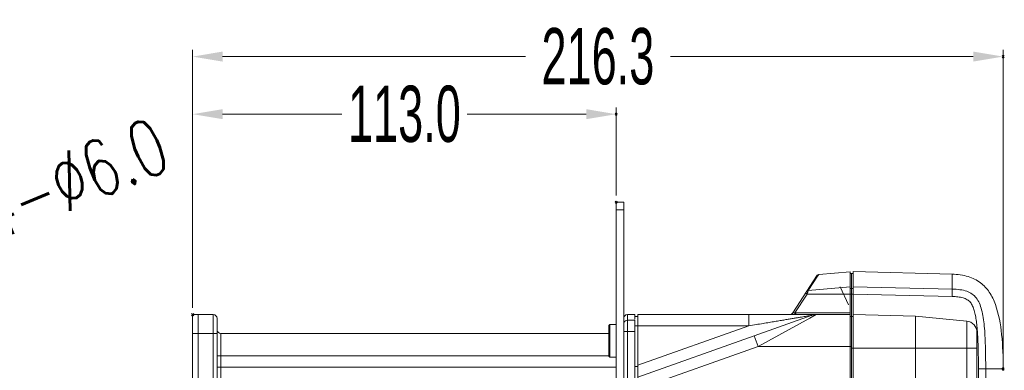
# Model space of a CAD drawing. Header units: millimetres. Extents: x -473 to 23648, y -382 to 1866.
# Tile 161 of 256: x 6403 to 6666, y 368 to 462. Entities that reach past the tile are written whole.
import ezdxf

# ---------------------------------------------------------------- set-up
doc = ezdxf.new("R2010")
doc.units = ezdxf.units.MM
doc.header["$LTSCALE"] = 80
doc.header["$PDMODE"] = 3
doc.header["$PDSIZE"] = 0.3
doc.layers.get('0').update_dxf_attribs({"linetype": 'CONTINUOUS'})
doc.styles.get("Standard").update_dxf_attribs({"font": 'technic_.ttf', "width": 0.7})
doc.dimstyles.get("Standard").update_dxf_attribs({"dimtxt": 3, "dimasz": 3, "dimexe": 0.18, "dimexo": 0.0625, "dimgap": 0.09, "dimtad": 1, "dimdsep": 46, "dimtxsty": 'Standard', "dimcen": 0.09, "dimadec": 0, "dimazin": 0, "dimtol": 1, "dimtp": 0.01, "dimtm": 0.01, "dimtfac": 1, "dimtofl": 0, "dimtmove": 0, "dimatfit": 3, "dimfxl": 1, "dimtolj": 1, "dimarcsym": 0})

# ---------------------------------------------------------------- blocks, each defined once
blk = doc.blocks.new('*D47')
at = {"color": 0, "lineweight": 0, "transparency": 16777216}
for p, q in [((6449.24, 384.9), (6449.24, 453.72)), ((6457.24, 451.92), (6538.03, 451.92)), ((6657.49, 451.92), (6576.71, 451.92)), ((6665.49, 370.4), (6665.49, 453.72))]:
    blk.add_line(p, q, dxfattribs=at)
for p in [(6665.49, 451.92), (6449.24, 383.1), (6665.49, 368.6)]:
    blk.add_point(p, dxfattribs=at)
for points in [[(6457.24, 453.26), (6457.24, 450.59), (6449.24, 451.92)], [(6657.49, 450.59), (6657.49, 453.26), (6665.49, 451.92)]]:
    blk.add_solid(points, dxfattribs=at)
at = {"color": 0, "lineweight": 0, "transparency": 16777216, "insert": (6557.37, 451.92), "char_height": 15, "attachment_point": 5}
blk.add_mtext('\\A1;216.3', dxfattribs=at)
blk = doc.blocks.new('*D50')
at = {"color": 0, "lineweight": 0, "transparency": 16777216}
for p, q in [((6393.67, 409.47), (6381.13, 404.29)), ((6370.46, 400.09), (6371.46, 400.09)), ((6370.96, 399.59), (6370.96, 400.59))]:
    blk.add_line(p, q, dxfattribs=at)
for p in [(6373.74, 401.23), (6368.19, 398.94)]:
    blk.add_point(p, dxfattribs=at)
blk.add_solid([(6380.62, 405.52), (6381.64, 403.06), (6373.74, 401.23)], dxfattribs=at)
at = {"color": 0, "lineweight": 0, "transparency": 16777216, "insert": (6417.21, 419.19), "char_height": 15, "attachment_point": 5, "rotation": 22.4413}
blk.add_mtext('\\A1;\\ftxt.shx;4-%%c6.0', dxfattribs=at)
blk = doc.blocks.new('*D52')
at = {"color": 0, "lineweight": 0, "transparency": 16777216}
for p, q in [((6449.24, 384.9), (6449.24, 438.36)), ((6457.24, 436.56), (6489.03, 436.56)), ((6554.24, 436.56), (6522.46, 436.56)), ((6562.24, 414.89), (6562.24, 438.36))]:
    blk.add_line(p, q, dxfattribs=at)
for p in [(6562.24, 436.56), (6562.24, 413.09), (6449.24, 383.1)]:
    blk.add_point(p, dxfattribs=at)
for points in [[(6457.24, 437.9), (6457.24, 435.23), (6449.24, 436.56)], [(6554.24, 435.23), (6554.24, 437.9), (6562.24, 436.56)]]:
    blk.add_solid(points, dxfattribs=at)
at = {"color": 0, "lineweight": 0, "transparency": 16777216, "insert": (6505.74, 436.56), "char_height": 15, "attachment_point": 5}
blk.add_mtext('\\A1;113.0', dxfattribs=at)

msp = doc.modelspace()

# ---------------------------------------------------------------- linework, layer by layer
at = {"linetype": 'Continuous', "lineweight": 0}
for p, q in [((6562.243, 43.089), (6562.243, 413.089)), ((6564.243, 413.089), (6562.243, 413.089)), ((6564.243, 43.089), (6564.243, 413.089)), ((6564.243, 411.089), (6562.243, 411.089)), ((6624.643, 394.544), (6616.269, 393.811)), ((6624.643, 394.544), (6624.643, 388.565)), ((6625.043, 394.079), (6624.643, 394.079)), ((6625.043, 394.079), (6625.443, 394.079)), ((6625.043, 374.103), (6625.043, 394.079)), ((6625.043, 394.079), (6625.043, 382.518)), ((6651.893, 393.876), (6625.443, 394.568)), ((6625.443, 374.103), (6625.443, 394.568)), ((6609.339, 383.556), (6615.894, 393.587)), ((6613.485, 389.547), (6615.96, 393.337)), ((6615.96, 393.337), (6616.269, 393.811)), ((6651.893, 389.905), (6651.893, 393.876)), ((6613.463, 389.485), (6613.485, 389.547)), ((6624.643, 390.515), (6613.485, 389.547)), ((6621.98, 390.498), (6624.2, 385.737)), ((6625.043, 390.054), (6624.643, 390.054)), ((6625.043, 390.054), (6625.443, 390.054)), ((6625.443, 390.541), (6651.893, 389.905)), ((6609.923, 383.603), (6613.166, 388.565)), ((6624.643, 388.565), (6613.166, 388.565)), ((6625.043, 388.565), (6624.643, 388.565)), ((6624.643, 388.565), (6624.643, 383.103)), ((6625.043, 388.565), (6625.443, 388.565)), ((6625.443, 388.556), (6651.876, 387.92)), ((6610.179, 383.603), (6624.643, 383.603)), ((6449.243, 314.303), (6449.243, 383.103)), ((6449.243, 383.103), (6450.743, 383.103)), ((6450.743, 314.303), (6450.743, 383.103)), ((6450.743, 313.903), (6450.743, 383.103)), ((6450.743, 383.103), (6454.743, 383.103)), ((6454.743, 359.799), (6454.743, 383.103)), ((6455.743, 360.506), (6455.743, 382.103)), ((6565.243, 63.103), (6565.243, 383.103)), ((6565.243, 383.103), (6567.243, 383.103)), ((6567.243, 381.603), (6565.243, 381.603)), ((6567.243, 383.103), (6567.243, 381.866)), ((6567.243, 382.603), (6568.043, 382.603)), ((6567.243, 381.603), (6567.243, 64.603)), ((6568.043, 63.103), (6568.043, 383.103)), ((6568.043, 383.103), (6597.655, 383.103)), ((6608.778, 383.103), (6597.655, 383.103)), ((6597.655, 380.103), (6597.655, 383.103)), ((6614.555, 382.93), (6599.09, 377.43)), ((6613.889, 382.184), (6600.095, 374.603)), ((6611.903, 383.103), (6610.135, 383.103)), ((6615.542, 383.103), (6610.135, 383.103)), ((6613.538, 383.103), (6611.903, 383.103)), ((6613.653, 383.103), (6613.538, 383.103)), ((6614.265, 383.103), (6613.653, 383.103)), ((6615.56, 383.103), (6613.889, 382.184)), ((6614.591, 383.103), (6614.265, 383.103)), ((6614.894, 383.028), (6614.555, 382.93)), ((6615.465, 383.103), (6614.591, 383.103)), ((6615.537, 383.103), (6615.465, 383.103)), ((6624.643, 383.103), (6615.56, 383.103)), ((6624.643, 383.103), (6624.643, 63.103)), ((6625.043, 382.603), (6624.643, 382.603)), ((6625.043, 382.603), (6625.443, 382.603)), ((6642.107, 382.656), (6625.443, 383.093)), ((6642.107, 382.656), (6655.776, 381.361)), ((6655.776, 381.361), (6655.776, 379.28)), ((6560.243, 380.153), (6560.543, 380.453)), ((6560.243, 380.153), (6560.243, 372.053)), ((6560.543, 380.453), (6560.543, 371.753)), ((6562.243, 380.453), (6560.543, 380.453)), ((6564.243, 378.603), (6567.243, 378.603)), ((6567.243, 380.103), (6597.655, 380.103)), ((6597.655, 380.103), (6568.043, 369.572)), ((6655.776, 379.28), (6655.775, 378.374)), ((6655.775, 378.374), (6655.776, 374.104)), ((6658.493, 378.374), (6658.493, 374.103)), ((6449.243, 378.103), (6450.743, 378.103)), ((6450.743, 378.103), (6455.743, 378.103)), ((6456.743, 356.032), (6456.743, 378.103)), ((6560.243, 378.103), (6456.743, 378.103)), ((6599.09, 377.43), (6568.043, 366.388)), ((6600.096, 374.603), (6599.09, 377.43)), ((6600.096, 374.603), (6568.043, 363.203)), ((6625.043, 374.603), (6600.096, 374.603)), ((6625.043, 375.258), (6625.043, 63.603)), ((6625.043, 374.103), (6642.107, 374.103)), ((6625.443, 234.603), (6625.443, 374.103)), ((6642.107, 374.103), (6655.776, 374.104)), ((6642.107, 374.103), (6642.107, 235.003)), ((6655.776, 374.104), (6655.776, 235.003)), ((6658.493, 374.103), (6655.776, 374.103)), ((6658.493, 374.103), (6658.493, 235.003)), ((6560.243, 372.103), (6455.743, 372.103)), ((6560.243, 372.053), (6560.543, 371.753)), ((6562.243, 371.753), (6560.543, 371.753)), ((6562.243, 369.103), (6455.743, 369.103)), ((6567.243, 369.287), (6568.043, 369.287)), ((6665.493, 368.603), (6658.885, 368.603)), ((6658.885, 368.603), (6658.885, 363.103)), ((6660.83, 368.603), (6660.83, 348.603)), ((6665.493, 368.179), (6665.493, 368.603))]:
    msp.add_line(p, q, dxfattribs=at)
for centre, radius, start, end in [((6616.313, 393.313), 0.5, 94.99997, 146.83364), ((6608.502, 384.103), 1, 269.99999, 326.83368), ((6610.169, 318.265), 65.338, 89.99098, 90.21535), ((6454.743, 382.103), 1, 0, 90), ((6565.243, 382.103), 1, 90, 180), ((6565.243, 380.603), 1, 90, 157.50002), ((6610.141, 299.233), 83.87, 90.00377, 90.18016), ((6615.56, 380.103), 3, 89.99966, 109.57785), ((6655.493, 378.374), 3, 359.99997, 84.5853), ((6456.745, 379.108), 1.003, 187.2777, 189.63089), ((6456.845, 379.125), 1.105, 189.63344, 191.776), ((6456.743, 379.103), 1, 191.7575, 270), ((6492.225, 380.897), 149.888, 359.59641, 359.71828), ((6592.398, 373.787), 66.39, 3.43456, 3.97084), ((6502.584, 369.903), 156.292, 1.34084, 1.54348), ((6447.323, 368.859), 211.562, 359.93079, 1.27348)]:
    msp.add_arc(centre, radius, start, end, dxfattribs=at)
for points, start_tangent, end_tangent in [([(6651.893, 393.876), (6656.18, 393.237), (6659.439, 391.597), (6661.788, 389.069), (6663.399, 385.824), (6665.077, 377.828), (6665.493, 368.603)], (0.9996573, -0.0261769), (0, -1)), ([(6612.791, 388.839), (6612.836, 388.796), (6612.972, 388.697), (6613.166, 388.565)], (-0.5470712, -0.837086), (0.8351764, -0.5499821)), ([(6613.11, 389.326), (6613.209, 389.437), (6613.338, 389.513), (6613.484, 389.546)], (0.5470719, 0.8370856), (0.9970923, 0.0762039)), ([(6613.199, 388.669), (6613.234, 388.778), (6613.271, 388.893), (6613.31, 389.016), (6613.351, 389.142), (6613.392, 389.268), (6613.431, 389.386), (6613.463, 389.485)], (0.3071457, 0.9516625), (0.3182208, 0.9480166)), ([(6651.893, 389.905), (6651.9, 389.69), (6651.899, 389.245), (6651.89, 388.629), (6651.876, 387.92)], (0.1176092, -0.99306), (-0.0240417, -0.999711)), ([(6651.893, 389.905), (6653.97, 389.745), (6655.777, 389.315), (6657.228, 388.574), (6658.302, 387.544), (6659.137, 386.119), (6659.74, 384.351), (6660.158, 382.312), (6660.447, 380.038), (6660.633, 377.535), (6660.746, 374.802), (6660.81, 371.831), (6660.83, 368.603)], (0.9997076, -0.0241813), (0.0000025, -1)), ([(6613.166, 388.565), (6613.199, 388.669)], (0.2852975, 0.958439), (0.3071457, 0.9516625)), ([(6651.876, 387.92), (6653.415, 387.819), (6654.782, 387.56), (6655.923, 387.078), (6656.745, 386.352), (6657.324, 385.379), (6657.76, 384.183), (6658.086, 382.816), (6658.338, 381.291), (6658.53, 379.61), (6658.629, 378.384)], (0.9997108, -0.0240502), (0.0693833, -0.9975901)), ([(6609.41, 383.556), (6609.228, 383.317), (6609.007, 383.159)], (-0.4937015, -0.8696314), (-0.904335, -0.4268234)), ([(6609.41, 383.556), (6609.37, 383.557), (6609.339, 383.556)], (-0.9999933, -0.0036594), (-0.5473256, -0.8369198)), ([(6609.923, 383.603), (6609.779, 383.569), (6609.655, 383.558), (6609.552, 383.555), (6609.471, 383.555), (6609.41, 383.556)], (-0.9432216, -0.3321642), (-0.9999582, -0.0091385)), ([(6609.918, 383.355), (6609.923, 383.603)], (0.0955726, 0.9954225), (-0.0033839, 0.9999943)), ([(6610.173, 383.353), (6610.179, 383.603)], (0.0997188, 0.9950157), (-0.0000062, 1)), ([(6614.555, 382.93), (6614.477, 382.916), (6614.236, 382.876), (6613.852, 382.812), (6613.354, 382.729), (6612.757, 382.629), (6612.072, 382.514), (6611.299, 382.385), (6610.433, 382.24), (6609.472, 382.079), (6608.416, 381.903), (6607.257, 381.709), (6605.988, 381.497), (6604.597, 381.264), (6603.078, 381.01), (6601.423, 380.733), (6599.62, 380.432), (6597.655, 380.103)], (-0.9641175, -0.265476), (-0.9863016, -0.1649518)), ([(6609.007, 383.159), (6608.778, 383.103)], (-0.904335, -0.4268234), (-1, -0.0000043)), ([(6609.187, 383.101), (6608.972, 383.102), (6608.778, 383.103)], (-0.9999923, 0.0039337), (-0.9999998, -0.0006159)), ([(6609.877, 383.103), (6609.649, 383.101), (6609.415, 383.1), (6609.187, 383.101)], (-0.9999978, -0.0020957), (-0.9999923, 0.0039337)), ([(6609.882, 383.103), (6609.903, 383.172), (6609.918, 383.355)], (0.9839656, 0.1783584), (0.0955726, 0.9954225)), ([(6610.135, 383.103), (6610.157, 383.17), (6610.173, 383.353)], (1, -0.0000235), (0.0997188, 0.9950157)), ([(6642.107, 382.656), (6642.102, 382.503), (6642.097, 382.017), (6642.108, 381.147), (6642.111, 380.16)], (-0.0422384, -0.9991076), (-0.0047851, -0.9999886)), ([(6455.743, 379.091), (6455.745, 379.037), (6455.75, 378.981)], (-0.0000219, -1), (0.126417, -0.9919772)), ([(6642.109, 379.842), (6642.098, 378.199), (6642.102, 376.279), (6642.107, 374.103)], (-0.0069121, -0.9999761), (0, -1)), ([(6658.669, 377.764), (6658.766, 375.75), (6658.819, 374.113)], (0.0600432, -0.9981958), (0.0269514, -0.9996367))]:
    msp.add_spline(points, degree=3, dxfattribs=dict(at, start_tangent=start_tangent, end_tangent=end_tangent))

# ---------------------------------------------------------------- dimensions: what is measured, and where the dimension line sits
at = {"color": 3, "lineweight": 0}
for base, p1, p2, picture, middle in [((6665.492743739, 451.922372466), (6449.242743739, 383.102994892), (6665.492743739, 368.602994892), '*D47', (6557.367743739, 451.922372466)), ((6562.243, 436.564), (6449.243, 383.103), (6562.243, 413.089), '*D52', (6505.743, 436.564))]:
    dim = msp.add_linear_dim(base=base, p1=p1, p2=p2, dimstyle='Standard', override={"dimtxt": 15, "dimasz": 8, "dimexe": 1.8, "dimexo": 1.8, "dimtad": 0, "dimdec": 1, "dimzin": 0, "dimdsep": 0, "dimcen": 0.5, "dimtol": 0, "dimtdec": 4, "dimtzin": 0, "dimlwd": 0, "dimlwe": 0}, dxfattribs=at)
    dim.commit()
    dim.dimension.update_dxf_attribs({"geometry": picture, "text_midpoint": middle})
dim = msp.add_diameter_dim_2p(p1=(6368.192, 398.944), p2=(6373.737, 401.235), text='\\ftxt.shx;4-<>', dimstyle='Standard', override={"dimtxt": 15, "dimasz": 8, "dimexe": 1.8, "dimexo": 1.8, "dimtad": 0, "dimdec": 1, "dimzin": 0, "dimdsep": 0, "dimcen": 0.5, "dimtol": 0, "dimtdec": 4, "dimtzin": 0, "dimlwd": 0, "dimlwe": 0}, dxfattribs=at)
dim.commit()
dim.dimension.update_dxf_attribs({"geometry": '*D50', "text_midpoint": (6419.913, 412.642), "dimtype": 163})

doc.saveas('drawing.dxf')
